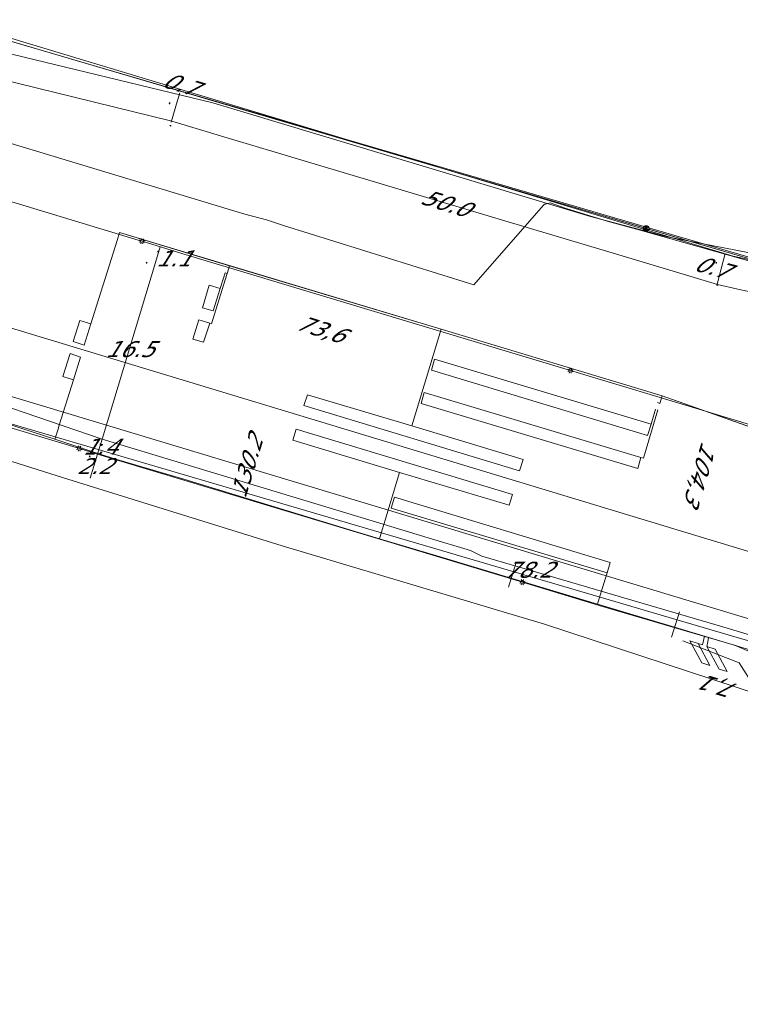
# Model space of a CAD drawing. Header units: metres. Extents: x 124576 to 133557, y 395865 to 402386.
# Tile 44 of 256: x 125900 to 125963, y 397850 to 397936. Entities that reach past the tile are written whole.
import ezdxf
from ezdxf.enums import TextEntityAlignment as Align

# ---------------------------------------------------------------- set-up
doc = ezdxf.new("R2010")
doc.units = ezdxf.units.M
doc.header["$MEASUREMENT"] = 0
for name, color, linetype, lineweight, true_color in [('LG_Datatransport_Blauw_Glas_Zuid', 3, 'Continuous', 13, 0x00ff00), ('LG_Datatransport_Eurofiber_Nederland_BV', 3, 'Continuous', 13, 0x00ff00), ('LG_Datatransport_KPN_BV', 3, 'Continuous', 13, 0x00ff00), ('LG_Datatransport_Ziggo_BV', 3, 'Continuous', 13, 0x00ff00), ('LG_Laag_Spanning_Enexis_Netbeheer_BV', 7, 'Continuous', 13, 0x960000), ('LG_Laag_Spanning_Gemeente_Tilburg_Ruimtelijke_Uitvoering', 7, 'Continuous', 13, 0x960000), ('LG_Midden_Spanning_Enexis_Netbeheer_BV', 7, 'Continuous', 13, 0xd20000), ('LG_Riool_Vrij_Verval_Gemeente_Tilburg_Ruimtelijke_Uitvoering', 7, 'Continuous', 13, 0xca00a0), ('MV_Datatransport_lijn', 3, 'Continuous', 0, 0x00ff00)]:
    doc.layers.add(name, color=color, linetype=linetype, lineweight=lineweight, true_color=true_color)
for name, color, linetype, lineweight in [('LG_Datatransport_P_KPN_BV', 7, 'Continuous', 0), ('LG_Laag_Spanning_P_Enexis_Netbeheer_BV', 7, 'Continuous', 0), ('LG_n00003_Spitters_Electrotechniek_BV', 7, 'Continuous', 13), ('MV_Datatransport', 7, 'Continuous', 0), ('MV_Laag_Spanning', 7, 'Continuous', 0), ('MV_Laag_Spanning_pijl', 7, 'Continuous', 0), ('MV_Midden_Spanning', 7, 'Continuous', 0), ('MV_Midden_Spanning_lijn', 7, 'Continuous', 0), ('MV_Midden_Spanning_pijl', 7, 'Continuous', 0)]:
    doc.layers.add(name, color=color, linetype=linetype, lineweight=lineweight)
doc.styles.add('Klic_Annotatie', font='verdanai.ttf', dxfattribs={"oblique": 20, "height": 1.4})

# ---------------------------------------------------------------- blocks, each defined once
blk = doc.blocks.new('Streetlight')
at = {"layer": 'LG_Laag_Spanning_P_Enexis_Netbeheer_BV'}
for p, q in [((-1.77, 1.77), (-1.06, 1.06)), ((0, 2.5), (0, 1.5)), ((1.77, 1.77), (1.06, 1.06)), ((-1.06, -1.06), (-1.77, -1.77)), ((0, -1.5), (0, -2.5)), ((1.06, -1.06), (1.77, -1.77))]:
    blk.add_line(p, q, dxfattribs=at)
at = {"layer": 'LG_Laag_Spanning_P_Enexis_Netbeheer_BV', "flags": 128}
for points in [[(-2.5, 0), (-1.5, 0)], [(1.5, 0), (2.5, 0)]]:
    blk.add_lwpolyline(points, dxfattribs=at)
at = {"layer": 'LG_Laag_Spanning_P_Enexis_Netbeheer_BV'}
blk.add_circle((0, 0), 1.5, dxfattribs=at)
blk = doc.blocks.new('m_pijl')
at = {"layer": 'MV_Laag_Spanning_pijl'}
blk.add_hatch(color=7, dxfattribs=at).paths.add_polyline_path([(-1, -0.33), (-1, 0), (-1, 0.33), (0, 0)])
at = {"layer": 'MV_Laag_Spanning_pijl', "flags": 128}
blk.add_lwpolyline([(-1, 0), (-1, 0.33), (0, 0), (-1, -0.33), (-1, 0)], close=True, dxfattribs=at)
blk = doc.blocks.new('m_pijl_1')
at = {"layer": 'MV_Midden_Spanning_pijl'}
blk.add_hatch(color=7, dxfattribs=at).paths.add_polyline_path([(-1, -0.33), (-1, 0), (-1, 0.33), (0, 0)])
at = {"layer": 'MV_Midden_Spanning_pijl', "flags": 128}
blk.add_lwpolyline([(-1, 0), (-1, 0.33), (0, 0), (-1, -0.33), (-1, 0)], close=True, dxfattribs=at)
blk = doc.blocks.new('Mof_2')
at = {"layer": 'LG_Datatransport_P_KPN_BV'}
h = blk.add_hatch(color=256, dxfattribs=at)
edge = h.paths.add_edge_path()
edge.add_arc((0, 0), 2, 0, 360)
blk = doc.blocks.new('Onbekend_3')
at = {"layer": 'LG_Datatransport_P_KPN_BV'}
blk.add_hatch(color=256, dxfattribs=at).paths.add_polyline_path([(-0.25, -1.07, -0.262633), (0.23, 0.15), (0.59, 0.47, 0.379827), (0.7, 1.26), (0.69, 1.26, 0.228508), (-0.03, 1.53), (-0.03, 1.52, 0.459053), (-0.82, 0.79), (-1.29, 0.85, -0.414214), (-0.08, 2, -0.243799), (1.09, 1.52, -0.379827), (0.9, 0.11), (0.54, -0.2, 0.262633), (0.23, -1.08), (-0.17, -1.07)])
blk.add_circle((0, 0), 2.5, dxfattribs=at)
at = {"layer": 'LG_Datatransport_P_KPN_BV', "extrusion": (0, 0, -1)}
blk.add_solid([(0.34, -2.06), (-0.21, -2.06), (0.34, -1.51), (-0.21, -1.51)], dxfattribs=at)

msp = doc.modelspace()

# ---------------------------------------------------------------- linework, layer by layer
at = {"layer": 'LG_Datatransport_Blauw_Glas_Zuid', "flags": 128}
msp.add_lwpolyline([(125871, 397933.9), (125919.6, 397919.2), (125921.5, 397918.7), (125923, 397918.2), (125936.5, 397914), (125939.7, 397913), (125945.8, 397920), (125945.9, 397920.1), (125946, 397920.1), (125946.4, 397920.2), (125947.8, 397919.7), (125951.4, 397918.6), (125954.3, 397917.8), (125966, 397914.5)], dxfattribs=at)
at = {"layer": 'LG_Datatransport_Eurofiber_Nederland_BV', "flags": 128}
msp.add_lwpolyline([(125781, 397962.178), (125791.234, 397959.059), (125791.402, 397959.007), (125804.466, 397955.651), (125819.645, 397951.374), (125824.181, 397950.34), (125850.937, 397944.768), (125865.837, 397941.854), (125895.912, 397935.302), (125947.175, 397920.213), (125966.193, 397914.615), (125979.577, 397913.294), (125992.54, 397912.473), (126025.468, 397902.693), (126045.069, 397895.012), (126050.191, 397892.655), (126059.979, 397889.574), (126061.508, 397889.329)], dxfattribs=at)
msp.add_lwpolyline([(125781, 397962.178), (125791.234, 397959.059), (125791.402, 397959.007), (125804.466, 397955.651), (125819.645, 397951.374), (125824.181, 397950.34), (125850.937, 397944.768), (125865.837, 397941.854), (125895.912, 397935.302), (125947.175, 397920.213), (125966.193, 397914.615), (125979.577, 397913.294), (125992.54, 397912.473), (126025.468, 397902.693), (126045.069, 397895.012), (126050.191, 397892.655), (126059.979, 397889.574), (126061.508, 397889.329)], dxfattribs=at)
at = {"layer": 'LG_Datatransport_KPN_BV', "flags": 128}
for points in [[(125819.126, 397951.52), (125819.645, 397951.374), (125824.181, 397950.34), (125849.168, 397945.136), (125850.937, 397944.768), (125865.837, 397941.854), (125881.631, 397938.413), (125895.912, 397935.302), (125906.196, 397932.275), (125954.824, 397917.961)], [(126000.023, 397878.64), (125859.096, 397921.312), (125851.69, 397923.541), (125844.485, 397925.711), (125798.542, 397939.576), (125781, 397944.88)], [(125896.083, 397935.228), (125906.196, 397932.275), (125966.075, 397914.79)], [(125954.824, 397917.961), (125966.193, 397914.615), (125966.655, 397914.569), (125979.233, 397913.328), (125979.577, 397913.294), (125992.54, 397912.473), (126025.468, 397902.693), (126045.177, 397894.971), (126045.226, 397894.954), (126055.933, 397891.225)], [(125893.967, 397902.31), (125963.296, 397881.925), (125965.472, 397881.321), (125967.596, 397880.554), (125969.655, 397879.628), (125971.638, 397878.548), (125973.533, 397877.321), (125975.33, 397875.953), (125976.206, 397875.333), (125977.13, 397874.786), (125978.093, 397874.314), (125979.092, 397873.92), (125980.119, 397873.608), (125981.167, 397873.378), (126000, 397868.008), (126012.923, 397864.324), (126023.776, 397861.032), (126025.805, 397860.634), (126027.858, 397860.393), (126029.923, 397860.31), (126031.989, 397860.385), (126036.765, 397860.591), (126041.544, 397860.463), (126046.302, 397860.001)]]:
    msp.add_lwpolyline(points, dxfattribs=at)
at = {"layer": 'LG_Datatransport_Ziggo_BV', "flags": 128}
for points in [[(125812.431, 397952.522), (125825.32, 397949.455), (125865.218, 397941.609), (125880.378, 397939.171), (125888.206, 397937.676), (125895.433, 397935.745), (125962.454, 397915.534), (125964.926, 397914.999), (125971.138, 397914.146), (125975.401, 397914.146), (125980.15, 397914.755), (125983.256, 397914.877), (125986.544, 397914.572), (125990.642, 397913.822), (126026.147, 397903.111), (126033.739, 397900.023), (126038.056, 397897.663), (126044.201, 397894.996), (126049.772, 397893.24), (126071.946, 397887.18)], [(125812.431, 397952.522), (125825.32, 397949.455), (125865.218, 397941.609), (125880.378, 397939.171), (125888.206, 397937.676), (125895.433, 397935.745), (125962.454, 397915.534), (125964.926, 397914.999), (125971.138, 397914.146), (125975.401, 397914.146), (125980.15, 397914.755), (125983.256, 397914.877), (125986.544, 397914.572), (125990.642, 397913.822), (126026.147, 397903.111), (126033.739, 397900.023), (126038.056, 397897.663), (126044.201, 397894.996), (126049.772, 397893.24), (126071.946, 397887.18)], [(125812.431, 397952.522), (125825.32, 397949.455), (125865.218, 397941.609), (125880.378, 397939.171), (125888.206, 397937.676), (125895.433, 397935.745), (125962.454, 397915.534), (125964.926, 397914.999), (125971.138, 397914.146), (125975.401, 397914.146), (125980.15, 397914.755), (125983.256, 397914.877), (125986.544, 397914.572), (125990.642, 397913.822), (126026.147, 397903.111), (126033.739, 397900.023), (126038.056, 397897.663), (126044.201, 397894.996), (126049.772, 397893.24), (126071.946, 397887.18)], [(125812.431, 397952.522), (125825.32, 397949.455), (125865.218, 397941.609), (125880.378, 397939.171), (125888.206, 397937.676), (125895.433, 397935.745), (125962.454, 397915.534), (125964.926, 397914.999), (125971.138, 397914.146), (125975.401, 397914.146), (125980.15, 397914.755), (125983.256, 397914.877), (125986.544, 397914.572), (125990.642, 397913.822), (126026.147, 397903.111), (126033.739, 397900.023), (126038.056, 397897.663), (126044.201, 397894.996), (126049.772, 397893.24), (126071.946, 397887.18)], [(125812.431, 397952.522), (125825.32, 397949.455), (125865.218, 397941.609), (125880.378, 397939.171), (125888.206, 397937.676), (125895.433, 397935.745), (125962.454, 397915.534), (125964.926, 397914.999), (125971.138, 397914.146), (125975.401, 397914.146), (125980.15, 397914.755), (125983.256, 397914.877), (125986.544, 397914.572), (125990.642, 397913.822), (126026.147, 397903.111), (126033.739, 397900.023), (126038.056, 397897.663), (126044.201, 397894.996), (126049.772, 397893.24), (126071.946, 397887.18)], [(125812.431, 397952.522), (125825.32, 397949.455), (125865.218, 397941.609), (125880.378, 397939.171), (125888.206, 397937.676), (125895.433, 397935.745), (125962.454, 397915.534), (125964.926, 397914.999), (125971.138, 397914.146), (125975.401, 397914.146), (125980.15, 397914.755), (125983.256, 397914.877), (125986.544, 397914.572), (125990.642, 397913.822), (126026.147, 397903.111), (126033.739, 397900.023), (126038.056, 397897.663), (126044.201, 397894.996), (126049.772, 397893.24), (126071.946, 397887.18)], [(125812.431, 397952.522), (125825.32, 397949.455), (125865.218, 397941.609), (125880.378, 397939.171), (125888.206, 397937.676), (125895.433, 397935.745), (125962.454, 397915.534), (125964.926, 397914.999), (125971.138, 397914.146), (125975.401, 397914.146), (125980.15, 397914.755), (125983.256, 397914.877), (125986.544, 397914.572), (125990.642, 397913.822), (126026.147, 397903.111), (126033.739, 397900.023), (126038.056, 397897.663), (126044.201, 397894.996), (126049.772, 397893.24), (126071.946, 397887.18)], [(125895.433, 397935.745), (125962.454, 397915.534), (125964.926, 397914.999), (125971.138, 397914.146), (125975.401, 397914.146), (125980.15, 397914.755), (125983.256, 397914.877), (125986.544, 397914.572), (125990.642, 397913.822), (126025.609, 397903.276), (126033.739, 397900.023), (126038.056, 397897.663), (126044.201, 397894.996), (126049.772, 397893.24), (126072.9, 397886.919), (126120.774, 397872.452), (126144.415, 397864.259), (126168.343, 397857.024), (126183.409, 397851.124)], [(125895.433, 397935.745), (125962.454, 397915.534), (125964.926, 397914.999), (125971.138, 397914.146), (125975.401, 397914.146), (125980.15, 397914.755), (125983.256, 397914.877), (125986.544, 397914.572), (125990.642, 397913.822), (126025.609, 397903.276), (126033.739, 397900.023), (126038.056, 397897.663), (126044.201, 397894.996), (126049.772, 397893.24), (126072.9, 397886.919), (126120.774, 397872.452), (126144.415, 397864.259), (126168.343, 397857.024), (126183.409, 397851.124)], [(125895.433, 397935.745), (125962.454, 397915.534), (125964.926, 397914.999), (125971.138, 397914.146), (125975.401, 397914.146), (125980.15, 397914.755), (125983.256, 397914.877), (125986.544, 397914.572), (125990.642, 397913.822), (126026.147, 397903.111), (126033.739, 397900.023), (126038.056, 397897.663), (126044.201, 397894.996), (126049.772, 397893.24), (126072.9, 397886.919), (126120.774, 397872.452), (126144.415, 397864.259), (126168.343, 397857.024), (126183.409, 397851.124)], [(125895.433, 397935.745), (125962.454, 397915.534), (125964.926, 397914.999), (125971.138, 397914.146), (125975.401, 397914.146), (125980.15, 397914.755), (125983.256, 397914.877), (125986.544, 397914.572), (125990.642, 397913.822), (126026.147, 397903.111), (126033.739, 397900.023), (126038.056, 397897.663), (126044.201, 397894.996), (126049.772, 397893.24), (126072.9, 397886.919), (126120.774, 397872.452), (126144.415, 397864.259), (126168.343, 397857.024), (126183.409, 397851.124)], [(125895.433, 397935.745), (125962.454, 397915.534), (125964.926, 397914.999), (125971.138, 397914.146), (125975.401, 397914.146), (125980.15, 397914.755), (125983.256, 397914.877), (125986.544, 397914.572), (125990.642, 397913.822), (126025.609, 397903.276), (126033.739, 397900.023), (126038.056, 397897.663), (126044.201, 397894.996), (126049.772, 397893.24), (126072.9, 397886.919), (126120.774, 397872.452), (126144.415, 397864.259), (126168.343, 397857.024), (126183.409, 397851.124)], [(125895.433, 397935.745), (125962.454, 397915.534), (125964.926, 397914.999), (125971.138, 397914.146), (125975.401, 397914.146), (125980.15, 397914.755), (125983.256, 397914.877), (125986.544, 397914.572), (125990.642, 397913.822), (126025.609, 397903.276), (126033.739, 397900.023), (126038.056, 397897.663), (126044.201, 397894.996), (126049.772, 397893.24), (126072.9, 397886.919), (126120.774, 397872.452), (126144.415, 397864.259), (126168.343, 397857.024), (126183.409, 397851.124)], [(125895.433, 397935.745), (125962.454, 397915.534), (125964.926, 397914.999), (125971.138, 397914.146), (125975.401, 397914.146), (125980.15, 397914.755), (125983.256, 397914.877), (125986.544, 397914.572), (125990.642, 397913.822), (126025.609, 397903.276), (126033.739, 397900.023), (126038.056, 397897.663), (126044.201, 397894.996), (126049.772, 397893.24), (126072.9, 397886.919), (126120.774, 397872.452), (126144.415, 397864.259), (126168.343, 397857.024), (126183.409, 397851.124)], [(125895.433, 397935.745), (125962.454, 397915.534), (125964.926, 397914.999), (125971.138, 397914.146), (125975.401, 397914.146), (125980.15, 397914.755), (125983.256, 397914.877), (125986.544, 397914.572), (125990.642, 397913.822), (126026.147, 397903.111), (126033.739, 397900.023), (126038.056, 397897.663), (126044.201, 397894.996), (126049.772, 397893.24), (126072.9, 397886.919), (126120.774, 397872.452), (126144.415, 397864.259), (126168.343, 397857.024), (126183.409, 397851.124)]]:
    msp.add_lwpolyline(points, dxfattribs=at)
at = {"layer": 'LG_Laag_Spanning_Enexis_Netbeheer_BV', "flags": 128}
for points in [[(125816.888, 397939.016), (125818.042, 397938.817), (125834.285, 397936.023), (125855.673, 397932.345), (125862.246, 397931.215), (125866.131, 397930.296), (125874.225, 397927.843), (125910.238, 397916.929), (125910.566, 397916.83)], [(125816.888, 397939.016), (125818.042, 397938.817), (125834.285, 397936.023), (125855.673, 397932.345), (125862.246, 397931.215), (125866.131, 397930.296), (125874.225, 397927.843), (125910.238, 397916.929), (125910.566, 397916.83)], [(125905.067, 397898.641), (125898.298, 397900.683), (125890.686, 397903.142), (125889.488, 397903.598), (125885.828, 397905.123), (125885.422, 397905.292), (125878.328, 397908.935), (125877.544, 397909.42), (125875.034, 397910.973), (125871.702, 397913.183), (125871.385, 397913.408), (125861.581, 397918.236), (125861.088, 397918.383), (125860.563, 397918.536)], [(125905.067, 397898.641), (125898.298, 397900.683), (125890.686, 397903.142), (125889.488, 397903.598), (125885.828, 397905.123), (125885.422, 397905.292), (125878.328, 397908.935), (125877.544, 397909.42), (125875.034, 397910.973), (125871.702, 397913.183), (125871.385, 397913.408), (125861.581, 397918.236), (125861.088, 397918.383), (125860.563, 397918.536)], [(125910.566, 397916.83), (125914.067, 397915.771), (125948.177, 397905.48)], [(125910.566, 397916.83), (125914.067, 397915.771), (125948.177, 397905.48)], [(125948.177, 397905.48), (125960.021, 397901.907), (125981.659, 397895.377)], [(125948.177, 397905.48), (125960.021, 397901.907), (125981.659, 397895.377)], [(126047.206, 397857.881), (126044.269, 397858.777), (126044.07, 397858.889), (126042.602, 397859.025), (126040.307, 397859.237), (126038.312, 397859.295), (126030.397, 397859.019), (126029.623, 397859.001), (126027.633, 397859.129), (126026.828, 397859.242), (126025.161, 397859.53), (126024.874, 397859.611), (126022.4, 397860.356), (125997.925, 397867.726), (125986.573, 397871.144), (125980.343, 397873.02), (125974.681, 397876.248), (125962.565, 397881.392), (125958.375, 397882.605), (125950.703, 397884.872), (125943.955, 397886.908), (125906.664, 397898.159), (125905.067, 397898.641), (125898.298, 397900.683)], [(125943.955, 397886.908), (125906.664, 397898.159), (125905.067, 397898.641)], [(125943.955, 397886.908), (125906.664, 397898.159), (125905.067, 397898.641)], [(125980.343, 397873.02), (125974.681, 397876.248), (125962.565, 397881.392), (125958.375, 397882.605), (125950.703, 397884.872), (125943.955, 397886.908)], [(125980.343, 397873.02), (125974.681, 397876.248), (125962.565, 397881.392), (125958.375, 397882.605), (125950.703, 397884.872), (125943.955, 397886.908)]]:
    msp.add_lwpolyline(points, dxfattribs=at)
at = {"layer": 'LG_Laag_Spanning_Gemeente_Tilburg_Ruimtelijke_Uitvoering'}
for p, q in [((125908.2, 397916.343), (125908.372, 397916.89)), ((125908.581, 397917.586), (125936.825, 397909.105)), ((125908.2, 397916.343), (125906.074, 397909.59)), ((125918.253, 397914.682), (125918.052, 397914.01)), ((125918.253, 397914.682), (125936.825, 397909.105)), ((125917.874, 397913.438), (125916.681, 397909.588)), ((125917.681, 397913.496), (125917.425, 397912.686)), ((125917.681, 397913.496), (125917.861, 397914.064)), ((125918.052, 397914.01), (125917.861, 397914.064)), ((125917.874, 397913.438), (125918.052, 397914.01)), ((125916.461, 397912.968), (125915.871, 397910.981)), ((125917.425, 397912.686), (125916.461, 397912.968)), ((125916.822, 397910.711), (125917.425, 397912.686)), ((125915.871, 397910.981), (125916.822, 397910.711)), ((125915.548, 397909.927), (125915.018, 397908.249)), ((125916.517, 397909.639), (125915.548, 397909.927)), ((125904.537, 397908.028), (125905.121, 397909.889)), ((125905.121, 397909.889), (125906.074, 397909.59)), ((125906.074, 397909.59), (125905.503, 397907.706)), ((125915.967, 397907.98), (125916.517, 397909.639)), ((125916.681, 397909.588), (125916.517, 397909.639)), ((125936.825, 397909.105), (125936.625, 397908.438)), ((125936.825, 397909.105), (125956.228, 397903.279)), ((125915.018, 397908.249), (125915.967, 397907.98)), ((125905.503, 397907.706), (125904.537, 397908.028)), ((125904.247, 397906.995), (125903.623, 397904.962)), ((125905.18, 397906.656), (125904.247, 397906.995)), ((125904.558, 397904.66), (125905.18, 397906.656)), ((125935.979, 397905.512), (125936.255, 397906.481)), ((125936.255, 397906.481), (125955.26, 397900.767)), ((125903.623, 397904.962), (125904.558, 397904.66)), ((125954.952, 397899.786), (125935.979, 397905.512)), ((125903.308, 397900.69), (125904.558, 397904.66)), ((125935.064, 397902.601), (125935.346, 397903.549)), ((125935.346, 397903.549), (125954.369, 397897.85)), ((125956.228, 397903.279), (125956.021, 397902.591)), ((125956.228, 397903.279), (125969.506, 397898.562)), ((125954.08, 397896.892), (125935.064, 397902.601)), ((125956.021, 397902.591), (125955.818, 397902.666)), ((125955.854, 397902.034), (125954.577, 397897.786)), ((125955.65, 397902.095), (125955.26, 397900.767)), ((125903.308, 397900.69), (125903.167, 397900.24)), ((125955.26, 397900.767), (125954.952, 397899.786)), ((125902.906, 397899.454), (125903.167, 397900.24)), ((125923.809, 397899.365), (125924.109, 397900.349)), ((125924.109, 397900.349), (125943.083, 397894.603)), ((125906.083, 397898.398), (125902.906, 397899.454)), ((125933.181, 397896.535), (125923.809, 397899.365)), ((125908.058, 397897.756), (125906.083, 397898.398)), ((125954.369, 397897.85), (125954.08, 397896.892)), ((125954.577, 397897.786), (125954.369, 397897.85)), ((125931.791, 397891.965), (125933.181, 397896.535)), ((125942.796, 397893.657), (125933.181, 397896.535)), ((125932.723, 397894.373), (125932.434, 397893.413)), ((125951.678, 397888.65), (125932.723, 397894.373)), ((125943.083, 397894.603), (125942.796, 397893.657)), ((125932.434, 397893.413), (125951.393, 397887.723)), ((125931.651, 397891.504), (125931.791, 397891.965)), ((125931.417, 397890.72), (125931.651, 397891.504)), ((125936.456, 397889.216), (125931.417, 397890.72)), ((125950.544, 397884.992), (125936.456, 397889.216)), ((125951.393, 397887.723), (125951.678, 397888.65)), ((125950.924, 397886.235), (125951.393, 397887.723)), ((125950.544, 397884.992), (125950.775, 397885.76)), ((125950.924, 397886.235), (125950.775, 397885.76)), ((125957.321, 397882.96), (125950.544, 397884.992)), ((125957.609, 397882.874), (125957.321, 397882.961)), ((125964.02, 397880.952), (125957.609, 397882.874)), ((125959.849, 397881.799), (125959.932, 397882.177)), ((125960.224, 397881.682), (125960.293, 397882.069))]:
    msp.add_line(p, q, dxfattribs=at)
at = {"layer": 'LG_Laag_Spanning_Gemeente_Tilburg_Ruimtelijke_Uitvoering', "flags": 128}
for points in [[(125908.372, 397916.89), (125908.581, 397917.586), (125918.253, 397914.682)], [(125902.906, 397899.454), (125899.935, 397900.441), (125894.717, 397902.193), (125891.806, 397903.229), (125890.809, 397903.731), (125885.956, 397906.437), (125875.046, 397912.503), (125873.335, 397913.406)], [(125936.825, 397909.105), (125956.228, 397903.279), (125969.506, 397898.562), (125975.191, 397896.855)], [(125936.625, 397908.438), (125934.261, 397900.628), (125925.088, 397903.362), (125924.761, 397902.406), (125943.715, 397896.694), (125944.03, 397897.688), (125934.261, 397900.628)], [(125931.417, 397890.72), (125928.607, 397891.558), (125914.239, 397895.942), (125908.058, 397897.756)], [(125959.849, 397881.799), (125959.763, 397881.41), (125959.382, 397881.52), (125958.659, 397881.766), (125959.704, 397879.839), (125960.399, 397879.593), (125959.382, 397881.52)], [(125960.224, 397881.682), (125960.152, 397881.275), (125960.878, 397881.043), (125961.936, 397879.073), (125961.233, 397879.287), (125960.152, 397881.275)]]:
    msp.add_lwpolyline(points, dxfattribs=at)
at = {"layer": 'LG_Midden_Spanning_Enexis_Netbeheer_BV', "flags": 128}
for points in [[(125993.308, 397912.022), (125988.82, 397912.187), (125975.664, 397913.546), (125956.66, 397917.216), (125949.938, 397919.011), (125916.797, 397928.988), (125862.349, 397942.16), (125850.498, 397944.414), (125817.558, 397951.523), (125811.908, 397952.591), (125809.959, 397953.036), (125806.805, 397953.881), (125804.985, 397954.403), (125803.648, 397953.453)], [(126183.13, 397849.866), (126155.076, 397861.025), (126120.908, 397871.059), (126072.987, 397885.323), (126064.885, 397887.738), (126038.834, 397897.655), (126037.386, 397898.3), (126035.914, 397898.888), (126035.106, 397899.263), (126033.245, 397899.985), (126033.115, 397900.026), (126031.203, 397900.614), (126025.865, 397902.221), (125993.308, 397912.022), (125988.82, 397912.187), (125975.664, 397913.546), (125956.66, 397917.216), (125949.938, 397919.011), (125916.797, 397928.988), (125862.349, 397942.16)], [(126183.13, 397849.866), (126155.076, 397861.025), (126120.908, 397871.059), (126072.987, 397885.323), (126064.885, 397887.738), (126038.834, 397897.655), (126037.386, 397898.3), (126035.914, 397898.888), (126035.106, 397899.263), (126033.245, 397899.985), (126033.115, 397900.026), (126031.203, 397900.614), (126025.865, 397902.221), (125993.308, 397912.022), (125988.82, 397912.187), (125975.664, 397913.546), (125956.66, 397917.216), (125949.938, 397919.011), (125916.797, 397928.988), (125862.349, 397942.16)]]:
    msp.add_lwpolyline(points, dxfattribs=at)
at = {"layer": 'LG_n00003_Spitters_Electrotechniek_BV'}
for p, q in [((125903.688, 397896.063), (125887.176, 397901.239)), ((125887.176, 397901.239), (125903.688, 397896.063)), ((125922.864, 397890.094), (125903.688, 397896.063)), ((125903.688, 397896.063), (125922.864, 397890.094)), ((125945.889, 397883.24), (125922.864, 397890.094)), ((125922.864, 397890.094), (125945.889, 397883.24)), ((125964.949, 397876.979), (125945.889, 397883.24)), ((125945.889, 397883.24), (125964.949, 397876.979))]:
    msp.add_line(p, q, dxfattribs=at)
at = {"layer": 'LG_Riool_Vrij_Verval_Gemeente_Tilburg_Ruimtelijke_Uitvoering'}
for p, q in [((125943.415, 397888.632), (125942.749, 397886.46)), ((125957.747, 397884.318), (125957.059, 397882.074)), ((125962.982, 397879.824), (125958.029, 397881.777)), ((125964.363, 397877.681), (125962.982, 397879.824))]:
    msp.add_line(p, q, dxfattribs=at)
at = {"layer": 'MV_Datatransport_lijn'}
msp.add_line((125857.42, 397915.76), (125982.083, 397878.193), dxfattribs=at)
at = {"layer": 'MV_Laag_Spanning_pijl'}
for p, q in [((125911.826, 397915.268), (125912.152, 397916.35)), ((125907.059, 397899.467), (125911.826, 397915.268)), ((125906.664, 397898.159), (125907.059, 397899.467)), ((125906.022, 397896.032), (125906.664, 397898.159))]:
    msp.add_line(p, q, dxfattribs=at)
at = {"layer": 'MV_Laag_Spanning_pijl', "flags": 128}
for points in [[(125860.827, 397919.429), (125873.874, 397914.621), (125875.706, 397913.678), (125892.308, 397904.481), (125907.059, 397899.467)], [(125980.932, 397874.97), (125979.892, 397876.052), (125978.349, 397877.268), (125976.538, 397878.326), (125975.031, 397878.964), (125972.107, 397879.884), (125967.48, 397881.241), (125963.976, 397882.268), (125961.35, 397883.039), (125952.372, 397885.671), (125945.389, 397887.719), (125940.4, 397889.182), (125939.414, 397889.686), (125935.697, 397890.805), (125930.767, 397892.297), (125907.059, 397899.467)]]:
    msp.add_lwpolyline(points, dxfattribs=at)
at = {"layer": 'MV_Midden_Spanning_lijn'}
for p, q in [((125913.112, 397927.268), (125913.677, 397929.187)), ((125961.046, 397913.057), (125961.585, 397915.076))]:
    msp.add_line(p, q, dxfattribs=at)
at = {"layer": 'MV_Midden_Spanning_pijl'}
for p, q in [((125913.676, 397929.184), (125913.877, 397929.854)), ((125961.585, 397915.076), (125961.765, 397915.752))]:
    msp.add_line(p, q, dxfattribs=at)
at = {"layer": 'MV_Midden_Spanning_pijl', "flags": 128}
for points in [[(125913.197, 397927.369), (125869.092, 397938.229), (125864.614, 397939.1)], [(125961.093, 397913.031), (125952.423, 397915.636), (125944.66, 397917.957), (125917.763, 397926.004), (125913.197, 397927.369)], [(125991.041, 397904.516), (125964.669, 397912.241), (125962.865, 397912.619), (125961.091, 397913.031)]]:
    msp.add_lwpolyline(points, dxfattribs=at)

# ---------------------------------------------------------------- block references
at = {"layer": 'LG_Datatransport_P_KPN_BV', "xscale": 0.1, "yscale": 0.1, "zscale": 0.1}
for name, p in [('Onbekend_3', (125954.824, 397917.961)), ('Onbekend_3', (125954.824, 397917.961)), ('Mof_2', (125954.786, 397917.85))]:
    msp.add_blockref(name, p, dxfattribs=at)
at = {"layer": 'LG_Laag_Spanning_P_Enexis_Netbeheer_BV'}
for p, xscale, yscale, zscale, rotation in [((125910.566, 397916.83), 0.1, 0.1, 0.1, 17), ((125948.177, 397905.48), 0.1, 0.1, 0.1, 17), ((125905.067, 397898.641), 0.09999999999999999, 0.09999999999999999, 0.09999999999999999, 197), ((125943.955, 397886.908), 0.1, 0.1, 0.1, 201)]:
    msp.add_blockref('Streetlight', p, dxfattribs=dict(at, xscale=xscale, yscale=yscale, zscale=zscale, rotation=rotation))
at = {"layer": 'MV_Laag_Spanning_pijl'}
for p, xscale, yscale, zscale, rotation in [((125912, 397916), 0.1, 0.1, 0.1, 73), ((125911, 397915), 0.1, 0.1, 0.1, 73), ((125907, 397899), 0.1, 0.1, 0.1, 342), ((125907, 397899), 0.1, 0.1, 0.1, 73), ((125907, 397899), 0.09999999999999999, 0.09999999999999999, 0.09999999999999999, 163), ((125906, 397898), 0.1, 0.1, 0.1, 73)]:
    msp.add_blockref('m_pijl', p, dxfattribs=dict(at, xscale=xscale, yscale=yscale, zscale=zscale, rotation=rotation))
at = {"layer": 'MV_Midden_Spanning_pijl'}
for p, xscale, yscale, zscale, rotation in [((125913, 397929), 0.1, 0.1, 0.1, 73), ((125913, 397927), 0.09999999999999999, 0.09999999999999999, 0.09999999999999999, 163), ((125961, 397915), 0.1, 0.1, 0.1, 75.00000000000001), ((125961, 397913), 0.1, 0.1, 0.1, 166)]:
    msp.add_blockref('m_pijl_1', p, dxfattribs=dict(at, xscale=xscale, yscale=yscale, zscale=zscale, rotation=rotation))

# ---------------------------------------------------------------- texts
at = {"layer": 'MV_Datatransport', "style": 'Klic_Annotatie', "oblique": 20}
for s, rotation, p in [('73,6', 342.5, (125926.193, 397909.156)), ('130.2', 73, (125919.752, 397896.977)), ('104,3', 253.2, (125959.62, 397896.558)), ('7,1', 163.2, (125961.483, 397877.636))]:
    msp.add_text(s, height=1.4, rotation=rotation, dxfattribs=at).set_placement(p, align=Align.MIDDLE_CENTER)
at = {"layer": 'MV_Laag_Spanning', "style": 'Klic_Annotatie', "oblique": 20}
for s, p in [('1.1', (125913.281, 397915.323)), ('16.5', (125909.443, 397907.368)), ('1.4', (125906.862, 397898.813)), ('2.2', (125906.343, 397897.096)), ('78.2', (125944.429, 397888))]:
    msp.add_text(s, height=1.4, dxfattribs=at).set_placement(p, align=Align.MIDDLE_CENTER)
at = {"layer": 'MV_Midden_Spanning', "style": 'Klic_Annotatie', "oblique": 20}
for s, rotation, p in [('0.7', 343, (125913.884, 397930.647)), ('50.0', 343, (125937.149, 397920.204)), ('0.7', 345, (125960.552, 397914.581))]:
    msp.add_text(s, height=1.4, rotation=rotation, dxfattribs=at).set_placement(p, align=Align.MIDDLE_CENTER)

doc.saveas('drawing.dxf')
